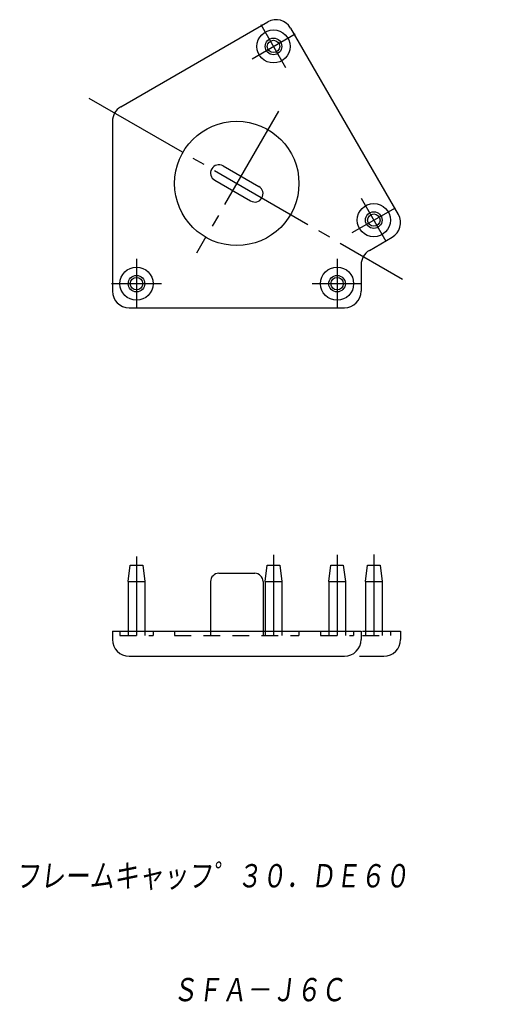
# Model space of a CAD drawing. Extents: x -19 to 39, y -47 to 72.
import ezdxf

# ---------------------------------------------------------------- set-up
doc = ezdxf.new("R2010")
doc.units = 0
doc.linetypes.add('CENTER', pattern=[17.5, 13, -1.5, 1.5, -1.5])
doc.linetypes.add('DASHED', pattern=[3.5, 2, -1.5])
doc.layers.get('0').update_dxf_attribs({"linetype": 'CONTINUOUS'})
doc.styles.get("Standard").update_dxf_attribs({"font": 'txt', "bigfont": 'BIGFONT'})

msp = doc.modelspace()

# ---------------------------------------------------------------- linework, layer by layer
at = {"color": 7, "linetype": 'CONTINUOUS'}
for p, q in [((-6.71, 61.1), (11.05, 71.36)), ((13.78, 70.62), (26.78, 48.11)), ((-7.71, 59.37), (-7.71, 38.87)), ((5.63, 53.98), (9.96, 51.48)), ((4.63, 52.25), (8.96, 49.75)), ((23.29, 43.78), (26.05, 45.38)), ((22.29, 42.05), (22.29, 38.87)), ((-5.71, 36.87), (20.29, 36.87)), ((-5.81, 3.82), (-5.56, 5.82)), ((-5.56, 5.82), (-4.06, 5.82)), ((-4.06, 5.82), (-3.81, 3.82)), ((5.13, 4.82), (9.46, 4.82)), ((10.72, 3.82), (10.97, 5.82)), ((10.97, 5.82), (12.47, 5.82)), ((12.47, 5.82), (12.72, 3.82)), ((18.39, 3.82), (18.64, 5.82)), ((18.64, 5.82), (20.14, 5.82)), ((20.14, 5.82), (20.39, 3.82)), ((22.82, 3.82), (23.07, 5.82)), ((23.07, 5.82), (24.57, 5.82)), ((24.57, 5.82), (24.82, 3.82)), ((-5.81, 3.82), (-5.81, -2.18)), ((-5.81, 3.82), (-3.81, 3.82)), ((-3.81, 3.82), (-3.81, -2.18)), ((4.13, 3.82), (4.13, -2.18)), ((10.46, 3.82), (10.46, -2.18)), ((10.72, 3.82), (12.72, 3.82)), ((10.72, 3.82), (10.72, -2.18)), ((12.72, 3.82), (12.72, -2.18)), ((18.39, 3.82), (18.39, -2.18)), ((18.39, 3.82), (20.39, 3.82)), ((20.39, 3.82), (20.39, -2.18)), ((22.82, 3.82), (22.82, -2.18)), ((22.82, 3.82), (24.82, 3.82)), ((24.82, 3.82), (24.82, -2.18)), ((-7.71, -2.18), (22.29, -2.18)), ((-7.71, -2.18), (-7.71, -3.18)), ((22.29, -2.18), (22.29, -3.18)), ((22.47, -2.18), (27.05, -2.18)), ((27.05, -2.18), (27.05, -3.18)), ((-5.71, -5.18), (20.29, -5.18)), ((22.08, -5.18), (25.05, -5.18))]:
    msp.add_line(p, q, dxfattribs=at)
at = {"color": 7, "linetype": 'CENTER'}
for p, q in [((13.22, 65.8), (10.22, 70.99)), ((9.13, 66.9), (14.32, 69.9)), ((-10.55, 62.17), (27.3, 40.32)), ((12.32, 60.57), (2.43, 43.44)), ((25.32, 44.84), (22.32, 50.04)), ((21.23, 45.94), (26.42, 48.94)), ((-4.81, 42.77), (-4.81, 36.77)), ((19.39, 42.77), (19.39, 36.77)), ((-1.81, 39.77), (-7.81, 39.77)), ((22.39, 39.77), (16.39, 39.77)), ((-4.81, 6.84), (-4.81, -2.68)), ((11.72, 7.04), (11.72, -2.68)), ((19.39, 7.04), (19.39, -2.68)), ((23.82, 7.09), (23.82, -2.68))]:
    msp.add_line(p, q, dxfattribs=at)
at = {"color": 7, "linetype": 'DASHED'}
for p, q in [((-6.81, -2.18), (-6.81, -2.68)), ((-5.81, -2.18), (-5.81, -2.68)), ((-3.81, -2.18), (-3.81, -2.68)), ((-2.81, -2.18), (-2.81, -2.68)), ((-0.21, -2.18), (-0.21, -2.68)), ((4.13, -2.18), (4.13, -2.68)), ((10.46, -2.18), (10.46, -2.68)), ((10.72, -2.18), (10.72, -2.68)), ((12.72, -2.18), (12.72, -2.68)), ((14.79, -2.18), (14.79, -2.68)), ((17.39, -2.18), (17.39, -2.68)), ((18.39, -2.18), (18.39, -2.68)), ((20.39, -2.18), (20.39, -2.68)), ((21.39, -2.18), (21.39, -2.68)), ((22.82, -2.18), (22.82, -2.68)), ((24.82, -2.18), (24.82, -2.68)), ((25.82, -2.18), (25.82, -2.68)), ((-6.81, -2.68), (-2.81, -2.68)), ((-0.21, -2.68), (14.79, -2.68)), ((17.39, -2.68), (21.39, -2.68)), ((22.47, -2.68), (25.82, -2.68))]:
    msp.add_line(p, q, dxfattribs=at)
at = {"color": 7, "linetype": 'CONTINUOUS'}
for centre, radius in [((11.72, 68.4), 2), ((11.72, 68.4), 1), ((11.72, 68.4), 0.75), ((7.29, 51.87), 7.5), ((23.82, 47.44), 2), ((23.82, 47.44), 1), ((23.82, 47.44), 0.75), ((-4.81, 39.77), 2), ((19.39, 39.77), 2), ((-4.81, 39.77), 1), ((-4.81, 39.77), 0.75), ((19.39, 39.77), 1), ((19.39, 39.77), 0.75)]:
    msp.add_circle(centre, radius, dxfattribs=at)
for centre, radius, start, end in [((12.05, 69.62), 2, 30, 120), ((-5.71, 59.37), 2, 120, 180), ((5.13, 53.12), 1, 60, 240), ((9.46, 50.62), 1, 240, 60), ((25.05, 47.11), 2, 300, 30), ((24.29, 42.05), 2, 120, 180), ((-5.71, 38.87), 2, 180, 270), ((20.29, 38.87), 2, 270, 0), ((5.13, 3.82), 1, 90, 180), ((9.46, 3.82), 1, 0, 90), ((-5.71, -3.18), 2, 180, 270), ((20.29, -3.18), 2, 270, 360), ((25.05, -3.18), 2, 270, 360)]:
    msp.add_arc(centre, radius, start, end, dxfattribs=at)
msp.add_point((7.29, 51.87), dxfattribs=at)

# ---------------------------------------------------------------- texts
at = {"color": 7, "linetype": 'CONTINUOUS', "oblique": 7}
for s, width, p in [('フレームキャッフ゜３０．ＤＥ６０', 0.842895, (-19.43, -33.39)), ('ＳＦＡ－Ｊ６Ｃ', 0.844538, (-0.48, -47.13))]:
    msp.add_text(s, height=3.2, dxfattribs=dict(at, width=width)).set_placement(p)

doc.saveas('drawing.dxf')
